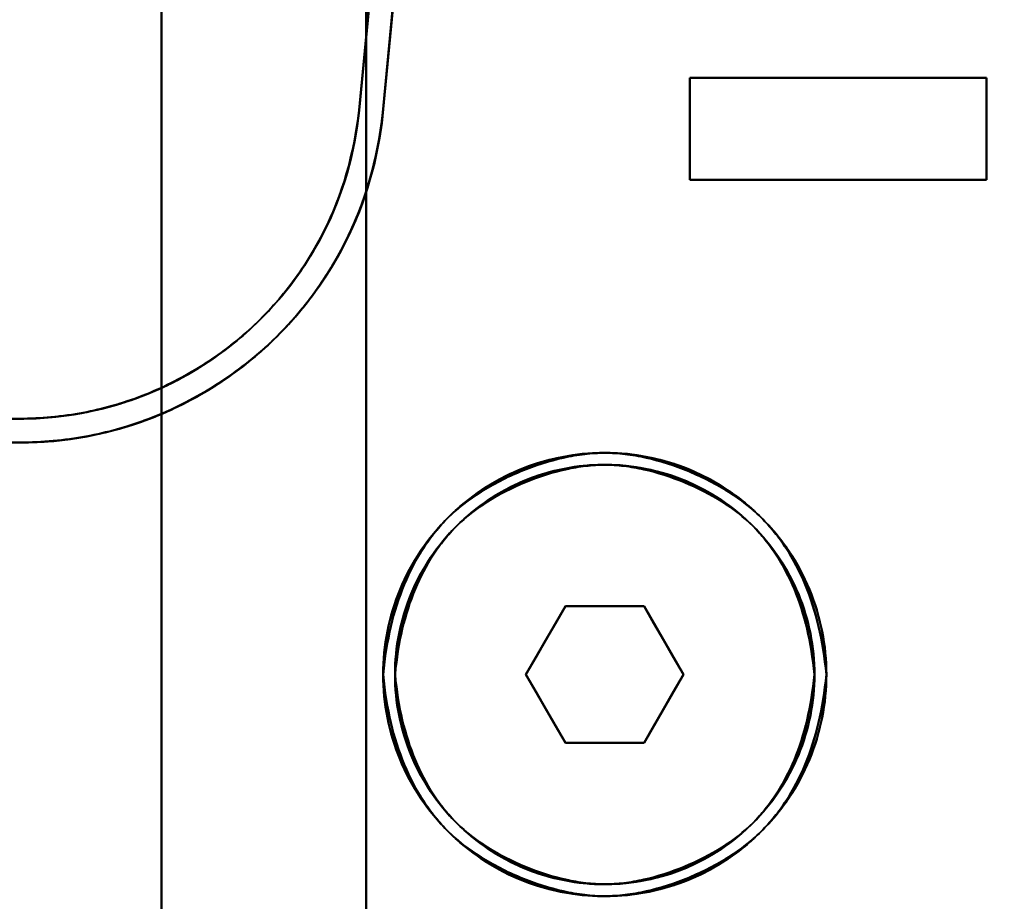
# Model space of a CAD drawing. Header units: millimetres. Extents: x -1392 to 1388, y -239 to 1267.
# Tile 23 of 91: x -435 to -406, y 249 to 275. Entities that reach past the tile are written whole.
import ezdxf

# ---------------------------------------------------------------- set-up
doc = ezdxf.new("R2010")
doc.units = ezdxf.units.MM
for name, color, linetype, lineweight in [('A-ANNO-DIMS', 211, 'Continuous', 30), ('A-ANNO-DIMS-20', 211, 'Continuous', 30), ('G-IMPT', 8, 'Continuous', 40)]:
    doc.layers.add(name, color=color, linetype=linetype, lineweight=lineweight)
doc.styles.add('Arial_1', font='arial.ttf', dxfattribs={"height": 60})
doc.dimstyles.new('Linéaire', dxfattribs={"dimscale": 304.8, "dimtxt": 61.215564, "dimasz": 0.131234, "dimexe": 0.131234, "dimexo": 0.131234, "dimgap": 0.131234, "dimtad": 1, "dimdec": 0, "dimzin": 0, "dimdsep": 46, "dimtxsty": 'Arial_1', "dimblk1": 'OBLIQUE', "dimblk2": 'OBLIQUE', "dimsah": 1, "dimcen": 0.09, "dimazin": 0, "dimtfac": 1, "dimtdec": 4, "dimtix": 1, "dimtmove": 0, "dimatfit": 3, "dimfxl": 1, "dimtvp": 1, "dimtfill": 1, "dimtolj": 1, "dimtzin": 0, "dimarcsym": 2})

# ---------------------------------------------------------------- blocks, each defined once
blk = doc.blocks.new('NEXA 2000 CALQUES_dwg-762145-Droite')
at = {"layer": 'G-IMPT'}
for p, q in [((-415, 273.372), (-406.3, 273.372)), ((-406.3, 273.372), (-415, 273.372)), ((-415, 273.372), (-406.3, 273.372)), ((-406.3, 273.372), (-415, 273.372)), ((-406.3, 270.372), (-415, 270.372)), ((-415, 270.372), (-406.3, 270.372)), ((-406.3, 270.372), (-415, 270.372)), ((-415, 270.372), (-406.3, 270.372)), ((-455.221, 263.372), (-434.657, 263.372)), ((-455.221, 262.672), (-434.657, 262.672)), ((-434.657, 262.672), (-455.221, 262.672)), ((-419.809, 255.872), (-418.655, 257.872)), ((-418.655, 257.872), (-419.809, 255.872)), ((-418.655, 257.872), (-419.809, 255.872)), ((-419.809, 255.872), (-418.655, 257.872)), ((-418.655, 257.872), (-416.345, 257.872)), ((-416.345, 257.872), (-418.655, 257.872)), ((-418.655, 257.872), (-416.345, 257.872)), ((-416.345, 257.872), (-418.655, 257.872)), ((-416.345, 257.872), (-415.191, 255.872)), ((-415.191, 255.872), (-416.345, 257.872)), ((-415.191, 255.872), (-416.345, 257.872)), ((-416.345, 257.872), (-415.191, 255.872)), ((-418.655, 253.872), (-419.809, 255.872)), ((-419.809, 255.872), (-418.655, 253.872)), ((-419.809, 255.872), (-418.655, 253.872)), ((-418.655, 253.872), (-419.809, 255.872)), ((-415.191, 255.872), (-416.345, 253.872)), ((-416.345, 253.872), (-415.191, 255.872)), ((-416.345, 253.872), (-415.191, 255.872)), ((-415.191, 255.872), (-416.345, 253.872)), ((-416.345, 253.872), (-418.655, 253.872)), ((-418.655, 253.872), (-416.345, 253.872)), ((-416.345, 253.872), (-418.655, 253.872)), ((-418.655, 253.872), (-416.345, 253.872))]:
    blk.add_line(p, q, dxfattribs=at)
at = {"layer": 'G-IMPT', "flags": 128}
for points in [[(-430.5, 195.872), (-430.5, 225.872), (-430.5, 255.872), (-430.5, 285.872), (-430.5, 315.872)], [(-430.5, 315.872), (-430.5, 285.872), (-430.5, 255.872), (-430.5, 225.872), (-430.5, 195.872)], [(-430.5, 195.872), (-430.5, 225.872), (-430.5, 255.872), (-430.5, 285.872), (-430.5, 315.872)], [(-430.5, 315.872), (-430.5, 285.872), (-430.5, 255.872), (-430.5, 225.872), (-430.5, 195.872)], [(-430.5, 315.872), (-430.5, 285.872), (-430.5, 255.872), (-430.5, 225.872), (-430.5, 195.872)], [(-430.5, 315.872), (-430.5, 285.872), (-430.5, 255.872), (-430.5, 225.872), (-430.5, 195.872)], [(-430.5, 195.872), (-430.5, 225.872), (-430.5, 255.872), (-430.5, 285.872), (-430.5, 315.872)], [(-430.5, 195.872), (-430.5, 225.872), (-430.5, 255.872), (-430.5, 285.872), (-430.5, 315.872)], [(-430.5, 295.372), (-430.5, 275.622), (-430.5, 255.872), (-430.5, 236.122), (-430.5, 216.372)], [(-430.5, 216.372), (-430.5, 236.122), (-430.5, 255.872), (-430.5, 275.622), (-430.5, 295.372)], [(-430.5, 216.372), (-430.5, 236.122), (-430.5, 255.872), (-430.5, 275.622), (-430.5, 295.372)], [(-430.5, 295.372), (-430.5, 275.622), (-430.5, 255.872), (-430.5, 236.122), (-430.5, 216.372)], [(-422.5, 295.372), (-423.051, 289.634), (-423.601, 283.895), (-424.152, 278.156), (-424.703, 272.417)], [(-424.703, 272.417), (-424.152, 278.156), (-423.601, 283.895), (-423.051, 289.634), (-422.5, 295.372)], [(-424.703, 272.417), (-424.152, 278.156), (-423.601, 283.895), (-423.051, 289.634), (-422.5, 295.372)], [(-422.5, 295.372), (-423.051, 289.634), (-423.601, 283.895), (-424.152, 278.156), (-424.703, 272.417)], [(-424.5, 216.372), (-424.5, 236.122), (-424.5, 255.872), (-424.5, 275.622), (-424.5, 295.372)], [(-424.5, 295.372), (-424.5, 275.622), (-424.5, 255.872), (-424.5, 236.122), (-424.5, 216.372)], [(-424.5, 216.372), (-424.5, 236.122), (-424.5, 255.872), (-424.5, 275.622), (-424.5, 295.372)], [(-424.5, 295.372), (-424.5, 275.622), (-424.5, 255.872), (-424.5, 236.122), (-424.5, 216.372)], [(-424.5, 295.372), (-424.5, 275.622), (-424.5, 255.872), (-424.5, 236.122), (-424.5, 216.372)], [(-424.5, 216.372), (-424.5, 236.122), (-424.5, 255.872), (-424.5, 275.622), (-424.5, 295.372)], [(-424.5, 216.372), (-424.5, 236.122), (-424.5, 255.872), (-424.5, 275.622), (-424.5, 295.372)], [(-424.5, 295.372), (-424.5, 275.622), (-424.5, 255.872), (-424.5, 236.122), (-424.5, 216.372)], [(-421.869, 294.672), (-422.412, 289.013), (-422.955, 283.353), (-423.498, 277.694), (-424.041, 272.034)], [(-424.041, 272.034), (-423.498, 277.694), (-422.955, 283.353), (-422.412, 289.013), (-421.869, 294.672)], [(-424.006, 272.35), (-423.47, 277.931), (-422.935, 283.511), (-422.399, 289.092), (-421.864, 294.672)], [(-421.864, 294.672), (-422.399, 289.092), (-422.935, 283.511), (-423.47, 277.931), (-424.006, 272.35)], [(-422.788, 292.372), (-423.266, 287.385), (-423.745, 282.396), (-424.224, 277.407), (-424.703, 272.417)], [(-424.703, 272.417), (-424.224, 277.407), (-423.745, 282.396), (-423.266, 287.385), (-422.788, 292.372)], [(-424.703, 272.417), (-424.224, 277.407), (-423.745, 282.396), (-423.266, 287.385), (-422.788, 292.372)], [(-422.788, 292.372), (-423.266, 287.385), (-423.745, 282.396), (-424.224, 277.407), (-424.703, 272.417)], [(-422.089, 292.372), (-422.577, 287.289), (-423.065, 282.205), (-423.553, 277.12), (-424.041, 272.034)], [(-424.041, 272.034), (-423.553, 277.12), (-423.065, 282.205), (-422.577, 287.289), (-422.089, 292.372)], [(-424.006, 272.35), (-423.526, 277.357), (-423.045, 282.363), (-422.565, 287.368), (-422.085, 292.372)], [(-422.085, 292.372), (-422.565, 287.368), (-423.045, 282.363), (-423.526, 277.357), (-424.006, 272.35)], [(-415, 270.372), (-415, 271.122), (-415, 271.872), (-415, 272.622), (-415, 273.372)], [(-415, 273.372), (-412.825, 273.372), (-410.65, 273.372), (-408.475, 273.372), (-406.3, 273.372)], [(-415, 270.372), (-415, 271.122), (-415, 271.872), (-415, 272.622), (-415, 273.372)], [(-415, 273.372), (-415, 272.622), (-415, 271.872), (-415, 271.122), (-415, 270.372)], [(-406.3, 273.372), (-408.475, 273.372), (-410.65, 273.372), (-412.825, 273.372), (-415, 273.372)], [(-415, 273.372), (-415, 272.622), (-415, 271.872), (-415, 271.122), (-415, 270.372)], [(-406.3, 273.372), (-408.475, 273.372), (-410.65, 273.372), (-412.825, 273.372), (-415, 273.372)], [(-415, 273.372), (-415, 272.622), (-415, 271.872), (-415, 271.122), (-415, 270.372)], [(-415, 273.372), (-412.825, 273.372), (-410.65, 273.372), (-408.475, 273.372), (-406.3, 273.372)], [(-415, 273.372), (-415, 272.622), (-415, 271.872), (-415, 271.122), (-415, 270.372)], [(-415, 270.372), (-415, 271.122), (-415, 271.872), (-415, 272.622), (-415, 273.372)], [(-415, 270.372), (-415, 271.122), (-415, 271.872), (-415, 272.622), (-415, 273.372)], [(-406.3, 273.372), (-406.3, 272.622), (-406.3, 271.872), (-406.3, 271.122), (-406.3, 270.372)], [(-406.3, 273.372), (-406.3, 272.622), (-406.3, 271.872), (-406.3, 271.122), (-406.3, 270.372)], [(-406.3, 270.372), (-406.3, 271.122), (-406.3, 271.872), (-406.3, 272.622), (-406.3, 273.372)], [(-406.3, 270.372), (-406.3, 271.122), (-406.3, 271.872), (-406.3, 272.622), (-406.3, 273.372)], [(-406.3, 270.372), (-406.3, 271.122), (-406.3, 271.872), (-406.3, 272.622), (-406.3, 273.372)], [(-406.3, 270.372), (-406.3, 271.122), (-406.3, 271.872), (-406.3, 272.622), (-406.3, 273.372)], [(-406.3, 273.372), (-406.3, 272.622), (-406.3, 271.872), (-406.3, 271.122), (-406.3, 270.372)], [(-406.3, 273.372), (-406.3, 272.622), (-406.3, 271.872), (-406.3, 271.122), (-406.3, 270.372)], [(-406.3, 270.372), (-408.475, 270.372), (-410.65, 270.372), (-412.825, 270.372), (-415, 270.372)], [(-415, 270.372), (-412.825, 270.372), (-410.65, 270.372), (-408.475, 270.372), (-406.3, 270.372)], [(-415, 270.372), (-412.825, 270.372), (-410.65, 270.372), (-408.475, 270.372), (-406.3, 270.372)], [(-406.3, 270.372), (-408.475, 270.372), (-410.65, 270.372), (-412.825, 270.372), (-415, 270.372)], [(-450.665, 263.372), (-446.663, 263.372), (-442.661, 263.372), (-438.659, 263.372), (-434.657, 263.372)], [(-434.657, 263.372), (-438.659, 263.372), (-442.661, 263.372), (-446.663, 263.372), (-450.665, 263.372)], [(-450.665, 262.672), (-446.663, 262.672), (-442.661, 262.672), (-438.659, 262.672), (-434.657, 262.672)], [(-419.809, 255.872), (-419.521, 256.372), (-419.232, 256.872), (-418.943, 257.372), (-418.655, 257.872)], [(-418.655, 257.872), (-418.943, 257.372), (-419.232, 256.872), (-419.521, 256.372), (-419.809, 255.872)], [(-418.655, 257.872), (-418.943, 257.372), (-419.232, 256.872), (-419.521, 256.372), (-419.809, 255.872)], [(-419.809, 255.872), (-419.521, 256.372), (-419.232, 256.872), (-418.943, 257.372), (-418.655, 257.872)], [(-418.655, 257.872), (-418.077, 257.872), (-417.5, 257.872), (-416.923, 257.872), (-416.345, 257.872)], [(-416.345, 257.872), (-416.923, 257.872), (-417.5, 257.872), (-418.077, 257.872), (-418.655, 257.872)], [(-416.345, 257.872), (-416.923, 257.872), (-417.5, 257.872), (-418.077, 257.872), (-418.655, 257.872)], [(-418.655, 257.872), (-418.077, 257.872), (-417.5, 257.872), (-416.923, 257.872), (-416.345, 257.872)], [(-416.345, 257.872), (-416.057, 257.372), (-415.768, 256.872), (-415.479, 256.372), (-415.191, 255.872)], [(-415.191, 255.872), (-415.479, 256.372), (-415.768, 256.872), (-416.057, 257.372), (-416.345, 257.872)], [(-415.191, 255.872), (-415.479, 256.372), (-415.768, 256.872), (-416.057, 257.372), (-416.345, 257.872)], [(-416.345, 257.872), (-416.057, 257.372), (-415.768, 256.872), (-415.479, 256.372), (-415.191, 255.872)], [(-418.655, 253.872), (-418.943, 254.372), (-419.232, 254.872), (-419.521, 255.372), (-419.809, 255.872)], [(-419.809, 255.872), (-419.521, 255.372), (-419.232, 254.872), (-418.943, 254.372), (-418.655, 253.872)], [(-419.809, 255.872), (-419.521, 255.372), (-419.232, 254.872), (-418.943, 254.372), (-418.655, 253.872)], [(-418.655, 253.872), (-418.943, 254.372), (-419.232, 254.872), (-419.521, 255.372), (-419.809, 255.872)], [(-415.191, 255.872), (-415.479, 255.372), (-415.768, 254.872), (-416.057, 254.372), (-416.345, 253.872)], [(-416.345, 253.872), (-416.057, 254.372), (-415.768, 254.872), (-415.479, 255.372), (-415.191, 255.872)], [(-416.345, 253.872), (-416.057, 254.372), (-415.768, 254.872), (-415.479, 255.372), (-415.191, 255.872)], [(-415.191, 255.872), (-415.479, 255.372), (-415.768, 254.872), (-416.057, 254.372), (-416.345, 253.872)], [(-416.345, 253.872), (-416.923, 253.872), (-417.5, 253.872), (-418.077, 253.872), (-418.655, 253.872)], [(-418.655, 253.872), (-418.077, 253.872), (-417.5, 253.872), (-416.923, 253.872), (-416.345, 253.872)], [(-418.655, 253.872), (-418.077, 253.872), (-417.5, 253.872), (-416.923, 253.872), (-416.345, 253.872)], [(-416.345, 253.872), (-416.923, 253.872), (-417.5, 253.872), (-418.077, 253.872), (-418.655, 253.872)]]:
    blk.add_lwpolyline(points, dxfattribs=at)
at = {"layer": 'G-IMPT'}
for centre, radius, start, end in [((-434.657, 273.372), 10, 270, 354.5188), ((-434.657, 273.372), 10, 270, 354.5188), ((-434.657, 273.372), 10, 270, 354.5188), ((-434.657, 273.372), 10, 270, 354.5188), ((-434.657, 273.372), 10.7, 270, 354.5188), ((-434.657, 273.372), 10.7, 270, 354.5188), ((-434.657, 273.372), 10.7, 270, 352.8167), ((-434.657, 273.372), 10.7, 270, 352.8167), ((-417.5, 255.872), 6.5, 0, 180), ((-417.5, 255.872), 6.5, 360, 180), ((-417.5, 255.872), 6.5, 360, 180), ((-417.5, 255.872), 6.5, 0, 180), ((-417.5, 255.872), 6.15, 360, 180), ((-417.5, 255.872), 6.15, 0, 180), ((-417.5, 255.872), 6.15, 0, 180), ((-417.5, 255.872), 6.15, 360, 180), ((-417.5, 255.872), 6.5, 180, 0), ((-417.5, 255.872), 6.5, 180, 360), ((-417.5, 255.872), 6.5, 180, 360), ((-417.5, 255.872), 6.5, 180, 0), ((-417.5, 255.872), 6.15, 180, 360), ((-417.5, 255.872), 6.15, 180, 0), ((-417.5, 255.872), 6.15, 180, 360), ((-417.5, 255.872), 6.15, 180, 360)]:
    blk.add_arc(centre, radius, start, end, dxfattribs=at)
for points, knots in [([(-424.703, 272.417), (-424.852, 271.119), (-425.355, 269.355), (-426.663, 267.277), (-427.892, 265.929), (-429.384, 264.821), (-431.059, 263.979), (-432.782, 263.497), (-434.02, 263.378), (-434.657, 263.372)], [0, 0, 0, 0, 0.25, 0.375, 0.5, 0.625, 0.75, 0.875, 1, 1, 1, 1]), ([(-434.657, 263.372), (-433.438, 263.372), (-431.605, 263.71), (-429.38, 264.81), (-427.892, 265.931), (-426.661, 267.277), (-425.36, 269.344), (-424.823, 271.168), (-424.703, 272.417)], [0, 0, 0, 0, 0.25, 0.375, 0.5, 0.625, 0.75, 1, 1, 1, 1]), ([(-434.657, 263.372), (-434.02, 263.378), (-432.782, 263.497), (-431.058, 263.979), (-429.384, 264.821), (-427.892, 265.929), (-426.662, 267.277), (-425.355, 269.356), (-424.852, 271.12), (-424.703, 272.417)], [0, 0, 0, 0, 0.125, 0.25, 0.375, 0.5, 0.625, 0.75, 1, 1, 1, 1]), ([(-424.703, 272.417), (-424.823, 271.168), (-425.36, 269.345), (-426.66, 267.277), (-427.892, 265.931), (-429.38, 264.81), (-431.604, 263.71), (-433.437, 263.372), (-434.657, 263.372)], [0, 0, 0, 0, 0.25, 0.375, 0.5, 0.625, 0.75, 1, 1, 1, 1]), ([(-434.657, 262.672), (-433.976, 262.679), (-432.651, 262.806), (-430.807, 263.322), (-429.015, 264.222), (-427.418, 265.408), (-426.103, 266.85), (-424.704, 269.074), (-424.166, 270.962), (-424.006, 272.35)], [0, 0, 0, 0, 0.125, 0.25, 0.375, 0.5, 0.625, 0.75, 1, 1, 1, 1]), ([(-424.006, 272.35), (-424.134, 271.014), (-424.71, 269.062), (-426.101, 266.85), (-427.419, 265.41), (-429.011, 264.21), (-431.391, 263.034), (-433.352, 262.672), (-434.657, 262.672)], [0, 0, 0, 0, 0.25, 0.375, 0.5, 0.625, 0.75, 1, 1, 1, 1]), ([(-424.041, 272.034), (-424.239, 270.677), (-424.817, 268.837), (-426.228, 266.691), (-427.97, 264.848), (-430.278, 263.463), (-432.695, 262.799), (-433.991, 262.678), (-434.657, 262.672)], [0, 0, 0, 0, 0.25, 0.375, 0.5, 0.75, 0.875, 1, 1, 1, 1]), ([(-434.657, 262.672), (-433.38, 262.672), (-431.46, 263.018), (-429.114, 264.15), (-427.536, 265.308), (-426.227, 266.693), (-424.823, 268.825), (-424.206, 270.724), (-424.041, 272.034)], [0, 0, 0, 0, 0.25, 0.375, 0.5, 0.625, 0.75, 1, 1, 1, 1]), ([(-424, 255.872), (-424, 256.727), (-423.658, 258.435), (-422.205, 260.6), (-420.401, 261.798), (-418.768, 262.29), (-417.495, 262.414), (-416.223, 262.288), (-415, 261.917), (-413.873, 261.316), (-412.882, 260.506), (-412.066, 259.515), (-411.256, 258.007), (-411, 256.727), (-411, 255.872)], [0, 0, 0, 0, 0.125, 0.25, 0.375, 0.4375, 0.5, 0.5625, 0.625, 0.6875, 0.75, 0.8125, 0.875, 1, 1, 1, 1]), ([(-411, 255.872), (-411, 256.727), (-411.256, 258.007), (-412.066, 259.515), (-412.882, 260.506), (-413.873, 261.316), (-415, 261.917), (-416.223, 262.288), (-417.495, 262.414), (-418.768, 262.29), (-420.401, 261.798), (-422.205, 260.6), (-423.658, 258.435), (-424, 256.727), (-424, 255.872)], [0, 0, 0, 0, 0.125, 0.1875, 0.25, 0.3125, 0.375, 0.4375, 0.5, 0.5625, 0.625, 0.75, 0.875, 1, 1, 1, 1]), ([(-411, 255.872), (-411.048, 256.369), (-411.2, 257.305), (-411.594, 258.541), (-412.062, 259.429), (-412.462, 259.977), (-412.712, 260.269), (-413.104, 260.685), (-413.832, 261.254), (-415.022, 261.864), (-416.08, 262.203), (-416.91, 262.347), (-417.495, 262.385), (-418.081, 262.347), (-418.911, 262.204), (-419.97, 261.866), (-421.163, 261.256), (-421.893, 260.687), (-422.286, 260.272), (-422.537, 259.98), (-422.937, 259.432), (-423.406, 258.543), (-423.801, 257.306), (-423.952, 256.369), (-424, 255.872)], [0, 0, 0, 0, 0.0625, 0.125, 0.1875, 0.21875, 0.234375, 0.25, 0.3125, 0.375, 0.4375, 0.46875, 0.5, 0.53125, 0.5625, 0.625, 0.6875, 0.75, 0.765625, 0.78125, 0.8125, 0.875, 0.9375, 1, 1, 1, 1]), ([(-424, 255.872), (-423.952, 256.369), (-423.801, 257.306), (-423.406, 258.543), (-422.937, 259.432), (-422.536, 259.98), (-422.286, 260.272), (-421.893, 260.687), (-421.163, 261.256), (-419.97, 261.866), (-418.911, 262.204), (-418.081, 262.347), (-417.495, 262.385), (-416.91, 262.347), (-416.08, 262.203), (-415.022, 261.864), (-413.832, 261.254), (-413.104, 260.685), (-412.712, 260.269), (-412.462, 259.977), (-412.062, 259.429), (-411.594, 258.541), (-411.2, 257.305), (-411.048, 256.369), (-411, 255.872)], [0, 0, 0, 0, 0.0625, 0.125, 0.1875, 0.21875, 0.234375, 0.25, 0.3125, 0.375, 0.4375, 0.46875, 0.5, 0.53125, 0.5625, 0.625, 0.6875, 0.75, 0.765625, 0.78125, 0.8125, 0.875, 0.9375, 1, 1, 1, 1]), ([(-411.35, 255.872), (-411.35, 256.681), (-411.593, 257.892), (-412.359, 259.319), (-413.13, 260.256), (-414.068, 261.023), (-415.135, 261.592), (-416.292, 261.943), (-417.495, 262.062), (-418.7, 261.944), (-420.245, 261.479), (-421.951, 260.345), (-423.327, 258.297), (-423.65, 256.681), (-423.65, 255.872)], [0, 0, 0, 0, 0.125, 0.1875, 0.25, 0.3125, 0.375, 0.4375, 0.5, 0.5625, 0.625, 0.75, 0.875, 1, 1, 1, 1]), ([(-423.65, 255.872), (-423.65, 256.681), (-423.327, 258.297), (-421.951, 260.345), (-420.245, 261.479), (-418.7, 261.944), (-417.495, 262.062), (-416.292, 261.943), (-415.135, 261.592), (-414.068, 261.023), (-413.131, 260.256), (-412.359, 259.319), (-411.593, 257.892), (-411.35, 256.681), (-411.35, 255.872)], [0, 0, 0, 0, 0.125, 0.25, 0.375, 0.4375, 0.5, 0.5625, 0.625, 0.6875, 0.75, 0.8125, 0.875, 1, 1, 1, 1]), ([(-423.65, 255.872), (-423.605, 256.342), (-423.462, 257.229), (-423.088, 258.399), (-422.645, 259.24), (-422.265, 259.758), (-422.028, 260.035), (-421.656, 260.428), (-420.966, 260.966), (-419.838, 261.543), (-418.835, 261.863), (-418.05, 261.998), (-417.496, 262.034), (-416.942, 261.998), (-416.156, 261.862), (-415.156, 261.541), (-414.03, 260.964), (-413.341, 260.426), (-412.97, 260.033), (-412.733, 259.756), (-412.355, 259.238), (-411.912, 258.397), (-411.539, 257.228), (-411.395, 256.342), (-411.35, 255.872)], [0, 0, 0, 0, 0.0625, 0.125, 0.1875, 0.21875, 0.234375, 0.25, 0.3125, 0.375, 0.4375, 0.46875, 0.5, 0.53125, 0.5625, 0.625, 0.6875, 0.75, 0.765625, 0.78125, 0.8125, 0.875, 0.9375, 1, 1, 1, 1]), ([(-411.35, 255.872), (-411.395, 256.342), (-411.539, 257.228), (-411.912, 258.397), (-412.355, 259.238), (-412.733, 259.756), (-412.97, 260.033), (-413.341, 260.426), (-414.03, 260.964), (-415.156, 261.542), (-416.156, 261.862), (-416.942, 261.998), (-417.496, 262.034), (-418.05, 261.998), (-418.835, 261.863), (-419.837, 261.543), (-420.966, 260.966), (-421.656, 260.428), (-422.028, 260.035), (-422.265, 259.759), (-422.645, 259.24), (-423.088, 258.399), (-423.462, 257.229), (-423.605, 256.342), (-423.65, 255.872)], [0, 0, 0, 0, 0.0625, 0.125, 0.1875, 0.21875, 0.234375, 0.25, 0.3125, 0.375, 0.4375, 0.46875, 0.5, 0.53125, 0.5625, 0.625, 0.6875, 0.75, 0.765625, 0.78125, 0.8125, 0.875, 0.9375, 1, 1, 1, 1]), ([(-411, 255.872), (-411, 255.018), (-411.256, 253.738), (-412.066, 252.229), (-412.882, 251.239), (-413.873, 250.428), (-415, 249.827), (-416.223, 249.457), (-417.495, 249.331), (-418.768, 249.455), (-420.401, 249.947), (-422.205, 251.145), (-423.658, 253.309), (-424, 255.017), (-424, 255.872)], [0, 0, 0, 0, 0.125, 0.1875, 0.25, 0.3125, 0.375, 0.4375, 0.5, 0.5625, 0.625, 0.75, 0.875, 1, 1, 1, 1]), ([(-424, 255.872), (-423.952, 255.375), (-423.801, 254.438), (-423.406, 253.202), (-422.937, 252.313), (-422.536, 251.765), (-422.286, 251.473), (-421.893, 251.057), (-421.163, 250.488), (-419.97, 249.879), (-418.911, 249.541), (-418.081, 249.397), (-417.495, 249.36), (-416.91, 249.398), (-416.08, 249.542), (-415.022, 249.881), (-413.832, 250.491), (-413.104, 251.06), (-412.712, 251.475), (-412.462, 251.768), (-412.062, 252.315), (-411.594, 253.204), (-411.2, 254.439), (-411.048, 255.376), (-411, 255.872)], [0, 0, 0, 0, 0.0625, 0.125, 0.1875, 0.21875, 0.234375, 0.25, 0.3125, 0.375, 0.4375, 0.46875, 0.5, 0.53125, 0.5625, 0.625, 0.6875, 0.75, 0.765625, 0.78125, 0.8125, 0.875, 0.9375, 1, 1, 1, 1]), ([(-424, 255.872), (-424, 255.017), (-423.658, 253.309), (-422.205, 251.145), (-420.401, 249.947), (-418.768, 249.455), (-417.495, 249.331), (-416.223, 249.457), (-415, 249.827), (-413.873, 250.428), (-412.882, 251.239), (-412.066, 252.229), (-411.256, 253.738), (-411, 255.018), (-411, 255.872)], [0, 0, 0, 0, 0.125, 0.25, 0.375, 0.4375, 0.5, 0.5625, 0.625, 0.6875, 0.75, 0.8125, 0.875, 1, 1, 1, 1]), ([(-411, 255.872), (-411.048, 255.376), (-411.2, 254.439), (-411.594, 253.204), (-412.062, 252.315), (-412.462, 251.768), (-412.712, 251.475), (-413.104, 251.06), (-413.832, 250.491), (-415.022, 249.881), (-416.08, 249.542), (-416.91, 249.398), (-417.495, 249.36), (-418.081, 249.397), (-418.911, 249.541), (-419.97, 249.879), (-421.163, 250.488), (-421.893, 251.057), (-422.286, 251.473), (-422.537, 251.765), (-422.937, 252.313), (-423.406, 253.202), (-423.801, 254.438), (-423.952, 255.375), (-424, 255.872)], [0, 0, 0, 0, 0.0625, 0.125, 0.1875, 0.21875, 0.234375, 0.25, 0.3125, 0.375, 0.4375, 0.46875, 0.5, 0.53125, 0.5625, 0.625, 0.6875, 0.75, 0.765625, 0.78125, 0.8125, 0.875, 0.9375, 1, 1, 1, 1]), ([(-411.35, 255.872), (-411.395, 255.403), (-411.539, 254.517), (-411.912, 253.348), (-412.355, 252.507), (-412.733, 251.989), (-412.97, 251.712), (-413.341, 251.319), (-414.03, 250.781), (-415.156, 250.203), (-416.156, 249.883), (-416.942, 249.746), (-417.496, 249.71), (-418.05, 249.746), (-418.835, 249.882), (-419.837, 250.202), (-420.966, 250.778), (-421.656, 251.317), (-422.028, 251.71), (-422.265, 251.986), (-422.645, 252.505), (-423.088, 253.346), (-423.462, 254.515), (-423.605, 255.402), (-423.65, 255.872)], [0, 0, 0, 0, 0.0625, 0.125, 0.1875, 0.21875, 0.234375, 0.25, 0.3125, 0.375, 0.4375, 0.46875, 0.5, 0.53125, 0.5625, 0.625, 0.6875, 0.75, 0.765625, 0.78125, 0.8125, 0.875, 0.9375, 1, 1, 1, 1]), ([(-423.65, 255.872), (-423.65, 255.063), (-423.327, 253.447), (-421.951, 251.4), (-420.245, 250.266), (-418.7, 249.8), (-417.495, 249.683), (-416.292, 249.802), (-415.135, 250.153), (-414.068, 250.721), (-413.131, 251.488), (-412.359, 252.425), (-411.593, 253.853), (-411.35, 255.064), (-411.35, 255.872)], [0, 0, 0, 0, 0.125, 0.25, 0.375, 0.4375, 0.5, 0.5625, 0.625, 0.6875, 0.75, 0.8125, 0.875, 1, 1, 1, 1]), ([(-423.65, 255.872), (-423.605, 255.402), (-423.462, 254.515), (-423.088, 253.346), (-422.645, 252.505), (-422.265, 251.986), (-422.028, 251.71), (-421.656, 251.317), (-420.966, 250.778), (-419.838, 250.202), (-418.835, 249.882), (-418.05, 249.746), (-417.496, 249.71), (-416.942, 249.746), (-416.156, 249.883), (-415.156, 250.203), (-414.03, 250.781), (-413.341, 251.319), (-412.97, 251.712), (-412.733, 251.989), (-412.355, 252.507), (-411.912, 253.348), (-411.539, 254.517), (-411.395, 255.403), (-411.35, 255.872)], [0, 0, 0, 0, 0.0625, 0.125, 0.1875, 0.21875, 0.234375, 0.25, 0.3125, 0.375, 0.4375, 0.46875, 0.5, 0.53125, 0.5625, 0.625, 0.6875, 0.75, 0.765625, 0.78125, 0.8125, 0.875, 0.9375, 1, 1, 1, 1]), ([(-411.35, 255.872), (-411.35, 255.064), (-411.593, 253.853), (-412.359, 252.425), (-413.13, 251.488), (-414.068, 250.721), (-415.135, 250.153), (-416.292, 249.802), (-417.495, 249.683), (-418.7, 249.8), (-420.245, 250.266), (-421.951, 251.4), (-423.327, 253.448), (-423.65, 255.063), (-423.65, 255.872)], [0, 0, 0, 0, 0.125, 0.1875, 0.25, 0.3125, 0.375, 0.4375, 0.5, 0.5625, 0.625, 0.75, 0.875, 1, 1, 1, 1])]:
    blk.add_open_spline(points, degree=3, knots=knots, dxfattribs=at)
blk = doc.blocks.new('DIMBLOCK1-Droite')
at = {"layer": 'A-ANNO-DIMS-20'}
for p, q in [((-476, 134.913), (-476, 174.913)), ((0, 134.913), (0, 174.913)), ((-476, 134.913), (0, 134.913)), ((-476, 134.913), (-476, 123.197)), ((0, 134.913), (0, 123.197))]:
    blk.add_line(p, q, dxfattribs=at)
at = {"layer": 'A-ANNO-DIMS-20', "lineweight": 50}
for p, q in [((-476, 134.913), (-456, 154.913)), ((0, 134.913), (20, 154.913)), ((-476, 134.913), (-496, 114.913)), ((0, 134.913), (-20, 114.913))]:
    blk.add_line(p, q, dxfattribs=at)
at = {"layer": 'A-ANNO-DIMS-20', "color": 0, "insert": (-307.221, 252.807), "char_height": 60, "width": 166.12962, "attachment_point": 1, "line_spacing_factor": 0.941778, "style": 'Arial_1', "bg_fill": 3, "box_fill_scale": 1.25, "bg_fill_color": 9, "bg_fill_true_color": 13158600, "bg_fill_transparency": 0}
blk.add_mtext('476', dxfattribs=at)
blk = doc.blocks.new('_Oblique')
at = {"color": 0, "linetype": 'ByBlock', "lineweight": -2}
blk.add_line((-0.5, -0.5), (0.5, 0.5), dxfattribs=at)

msp = doc.modelspace()

# ---------------------------------------------------------------- block references
at = {"layer": 'G-IMPT'}
msp.add_blockref('NEXA 2000 CALQUES_dwg-762145-Droite', (0, 0), dxfattribs=at)

# ---------------------------------------------------------------- next in the draw order: dimensions: what is measured, and where the dimension line sits
at = {"layer": 'A-ANNO-DIMS'}
dim = msp.add_linear_dim(base=(0, 134.913), p1=(-476, 163.197), p2=(0, 163.197), dimstyle='Linéaire', override={"dimpost": '<>', "dimfxl": 476}, dxfattribs=at)
dim.commit()
dim.dimension.update_dxf_attribs({"geometry": 'DIMBLOCK1-Droite', "text_midpoint": (-238, 205.547)})

doc.saveas('drawing.dxf')
